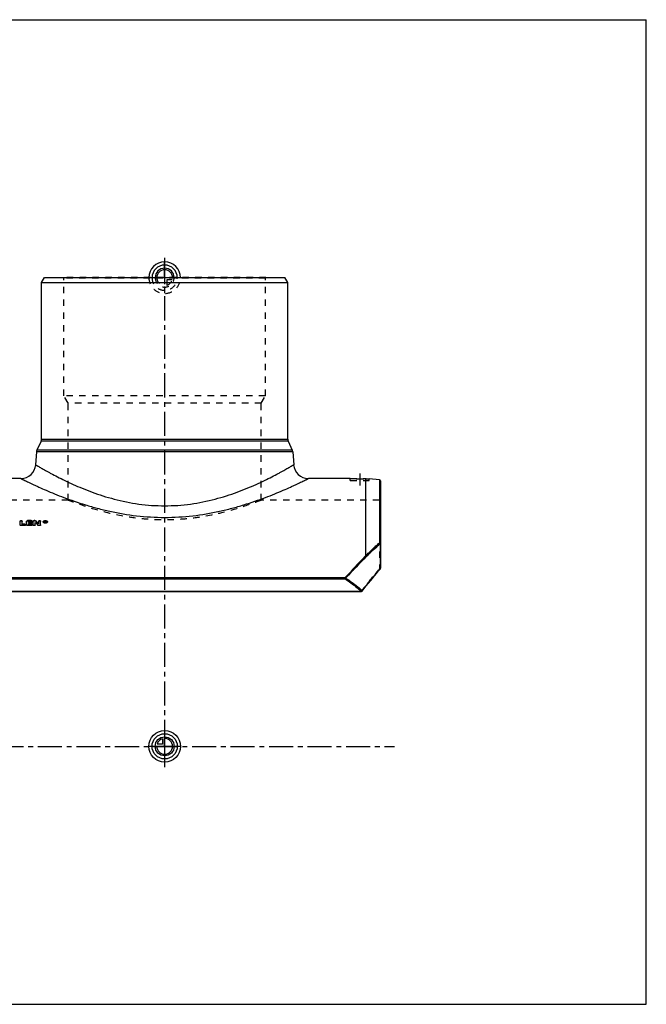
# Model space of a CAD drawing. Header units: millimetres. Extents: x 0 to 1000, y 0 to 1000.
# Tile 2 of 2: x 364 to 1000, y 0 to 1000. Entities that reach past the tile are written whole.
import ezdxf

# ---------------------------------------------------------------- set-up
doc = ezdxf.new("R2010")
doc.units = ezdxf.units.MM
doc.header["$LTSCALE"] = 65.185185
doc.linetypes.add('CENTER', pattern=[0.6, 0.375, -0.075, 0.075, -0.075])
doc.linetypes.add('HIDDEN', pattern=[0.2, 0.1, -0.1])
doc.layers.get('0').update_dxf_attribs({"linetype": 'CONTINUOUS'})
for name, color, linetype in [('ACHSEN_S', 7, 'CONTINUOUS'), ('FASEN', 7, 'CONTINUOUS'), ('KOERPER', 7, 'CONTINUOUS'), ('KONST.EL_MIT_GEO', 7, 'CONTINUOUS'), ('NULLPUNKT_X', 7, 'CONTINUOUS'), ('NULLPUNKT_Y', 7, 'CONTINUOUS'), ('NULLPUNKT_Z', 7, 'CONTINUOUS'), ('RUNDUNG', 7, 'CONTINUOUS'), ('SCHNITT', 7, 'CONTINUOUS')]:
    doc.layers.add(name, color=color, linetype=linetype)

msp = doc.modelspace()

# ---------------------------------------------------------------- linework, layer by layer
at = {"color": 7, "linetype": 'Continuous'}
for p, q in [((0, 1000), (1000, 1000)), ((1000, 0), (1000, 1000)), ((0, 0), (1000, 0))]:
    msp.add_line(p, q, dxfattribs=at)
at = {"layer": 'ACHSEN_S', "color": 40, "linetype": 'CENTER'}
for p, q in [((511, 758.2), (511, 241)), ((265, 262), (744.5, 262))]:
    msp.add_line(p, q, dxfattribs=at)
at = {"layer": 'FASEN', "color": 7, "linetype": 'Continuous'}
for p, q in [((386, 733), (388.9, 738)), ((386, 733), (636, 733)), ((388.9, 738), (633.1, 738)), ((636, 733), (633.1, 738)), ((729.1, 532.8), (718.5, 533.7))]:
    msp.add_line(p, q, dxfattribs=at)
at = {"layer": 'KOERPER', "color": 7, "linetype": 'Continuous'}
for p, q in [((386, 574.1), (386, 733)), ((636, 574.1), (636, 733)), ((365.1, 534), (322.5, 534)), ((699.5, 534), (656.9, 534))]:
    msp.add_line(p, q, dxfattribs=at)
at = {"layer": 'KOERPER', "color": 8, "linetype": 'HIDDEN'}
for p, q in [((413, 512), (293, 512)), ((729, 512), (609, 512))]:
    msp.add_line(p, q, dxfattribs=at)
at = {"layer": 'KONST.EL_MIT_GEO', "color": 8, "linetype": 'HIDDEN'}
for p, q in [((408.7, 737.5), (408.2, 738)), ((613.8, 738), (408.2, 738)), ((408.7, 618), (408.7, 737.5)), ((613.3, 737.5), (408.7, 737.5)), ((613.3, 737.5), (613.8, 738)), ((613.3, 618), (613.3, 737.5)), ((413, 610.6), (408.7, 618)), ((613.3, 618), (408.7, 618)), ((413, 512), (413, 610.6)), ((609, 610.6), (413, 610.6)), ((609, 610.6), (613.3, 618)), ((609, 512), (609, 610.6)), ((371.9, 491), (371.9, 491.3)), ((375.6, 491), (371.9, 491)), ((375.6, 491), (375.6, 491.3)), ((378.5, 491), (378.5, 491.3)), ((379.2, 491), (378.5, 491)), ((379.2, 491), (379.2, 491.3)), ((380, 490.8), (380, 491)), ((388.2, 489.9), (388.2, 490.1)), ((389.8, 490.5), (389.4, 490.5)), ((389.7, 490), (389.7, 490.2)), ((389.8, 490.6), (389.8, 490.7)), ((389.8, 489.9), (389.8, 490.2)), ((390, 490.1), (390, 490.3)), ((390.1, 489.8), (390.1, 490.1)), ((391.5, 489.9), (391.5, 490.1)), ((366.3, 487.3), (366.3, 487.5)), ((369, 487.3), (366.3, 487.3)), ((369, 487.3), (369, 487.5)), ((372.9, 489.2), (372.9, 489.4)), ((375.2, 489.2), (372.9, 489.2)), ((372.9, 487.3), (372.9, 487.5)), ((375.6, 487.3), (372.9, 487.3)), ((375.2, 489.2), (375.2, 489.4)), ((375.6, 487.3), (375.6, 487.5)), ((383.1, 488.1), (383.1, 488.3)), ((389.4, 489.2), (389.4, 489.3)), ((389.5, 489.2), (389.4, 489.2)), ((389.8, 489.9), (389.7, 489.9)), ((390.3, 489.2), (390.2, 489.2)), ((390.3, 489.2), (390.3, 489.2))]:
    msp.add_line(p, q, dxfattribs=at)
at = {"layer": 'KONST.EL_MIT_GEO', "color": 7, "linetype": 'Continuous'}
for p, q in [((364.3, 486.7), (364.3, 490.7)), ((366.3, 487.5), (366.3, 490.7)), ((370.9, 486.7), (370.9, 490.7)), ((375.6, 491.3), (371.9, 491.3)), ((372.9, 489.4), (372.9, 490.2)), ((375.6, 490.2), (372.9, 490.2)), ((375.6, 490), (375.6, 490.2)), ((376.6, 490.5), (376.6, 490.7)), ((377.5, 486.7), (377.5, 490.7)), ((379.2, 491.3), (378.5, 491.3)), ((383.1, 488.3), (383.1, 490.7)), ((385.1, 486.7), (385.1, 490.7)), ((387.7, 489.9), (387.7, 490.1)), ((389.4, 489.3), (389.4, 490.7)), ((389.8, 490.7), (389.4, 490.7)), ((389.7, 490.2), (389.7, 490.6)), ((389.8, 490.6), (389.7, 490.6)), ((389.8, 490.3), (389.7, 490.3)), ((389.8, 490.2), (389.7, 490.2)), ((389.7, 489.2), (389.7, 490)), ((389.8, 490), (389.7, 490)), ((389.8, 490.3), (389.8, 490.6)), ((389.8, 489.8), (389.8, 490)), ((390, 490.3), (390, 490.4)), ((390.3, 490.1), (390.3, 490.4)), ((392, 489.9), (392, 490.1)), ((365.3, 486.2), (365.3, 486.4)), ((369, 486.4), (365.3, 486.4)), ((369, 486.2), (365.3, 486.2)), ((369, 487.5), (366.3, 487.5)), ((369, 486.2), (369, 486.4)), ((369.9, 486.7), (369.9, 487)), ((371.9, 486.2), (371.9, 486.4)), ((375.6, 486.4), (371.9, 486.4)), ((375.6, 486.2), (371.9, 486.2)), ((375.6, 490), (372.9, 490)), ((375.2, 489.4), (372.9, 489.4)), ((372.9, 487.5), (372.9, 488.3)), ((375.2, 488.3), (372.9, 488.3)), ((375.2, 488.1), (372.9, 488.1)), ((375.6, 487.5), (372.9, 487.5)), ((375.2, 488.1), (375.2, 488.3)), ((375.6, 486.2), (375.6, 486.4)), ((376.2, 488.6), (376.2, 488.9)), ((376.6, 486.7), (376.6, 487)), ((379.5, 486.7), (379.5, 489.4)), ((382.6, 486.4), (382.6, 486.7)), ((383.5, 486.2), (383.5, 486.4)), ((384.1, 486.4), (383.5, 486.4)), ((384.1, 486.2), (383.5, 486.2)), ((384.1, 486.2), (384.1, 486.4)), ((389.7, 489.5), (389.4, 489.5)), ((389.7, 489.2), (389.5, 489.2)), ((389.8, 489.8), (389.7, 489.8)), ((389.8, 489.7), (389.8, 489.8)), ((390, 489.2), (390, 489.5)), ((390.3, 489.5), (390, 489.5)), ((390.2, 489.2), (390, 489.2)), ((390.3, 489.2), (390.3, 489.5))]:
    msp.add_line(p, q, dxfattribs=at)
for centre, radius, start, end in [((180.5, 261), 304.5, 48.2981, 49.0723), ((389.8, 488), 2.71, 99.6904, 100.8406), ((389.9, 487.7), 3.04, 87.17, 94.8264), ((389.8, 489.9), 0.455, 86.7574, 90.0106), ((389.8, 490.6), 0.448, 270.0039, 273.3235), ((389.9, 490.4), 0.0742, 0.0716, 11.0844), ((389.9, 490.3), 0.0763, 349.1597, 359.9492), ((173.8, 256), 311.2, 47.8481, 48.6112), ((174, 255.7), 311.1, 47.8795, 48.6425), ((389.8, 492.1), 2.91, 261.1309, 269.1167), ((389.9, 491.9), 2.7, 279.0112, 281.0897)]:
    msp.add_arc(centre, radius, start, end, dxfattribs=at)
at = {"layer": 'KONST.EL_MIT_GEO', "color": 8, "linetype": 'HIDDEN'}
for centre, radius, start, end in [((180.7, 260.7), 304.4, 48.3294, 49.1036), ((389.8, 487.9), 2.85, 96.8056, 99.6795), ((389.8, 487.8), 2.96, 94.8521, 95.924), ((389.8, 487.8), 2.93, 95.924, 96.8181), ((388.7, 489.9), 0.5, 165.4688, 180.011), ((109, 375.8), 303.4, 21.9623, 22.082), ((389.9, 490.5), 0.68, 291.1523, 294.5318), ((391, 489.9), 0.5, 359.9893, 14.5318)]:
    msp.add_arc(centre, radius, start, end, dxfattribs=at)
at = {"layer": 'KONST.EL_MIT_GEO', "color": 7, "linetype": 'Continuous'}
for centre, end_param in [((390, 262), -0.60137), ((390.3, 262), -0.60098)]:
    msp.add_ellipse(centre, major_axis=(-34.3, 272.2), ratio=0.18237, start_param=-0.60492, end_param=end_param, dxfattribs=at)
at = {"layer": 'KONST.EL_MIT_GEO', "color": 8, "linetype": 'HIDDEN'}
for points, knots in [([(609, 512), (606.5, 511), (597, 507.4), (577.2, 500.9), (553.3, 495.4), (530.1, 492.5), (511, 491.7), (491.9, 492.5), (468.7, 495.4), (444.8, 500.9), (425, 507.4), (415.5, 511), (413, 512)], [0, 0, 0, 0, 0.04019, 0.1509, 0.3117, 0.40402, 0.5, 0.59598, 0.6883, 0.8491, 0.95981, 1, 1, 1, 1]), ([(364.3, 490.5), (364.3, 490.6), (364.4, 490.7), (364.6, 490.9), (365, 491), (365.3, 491), (365.7, 491), (366, 490.9), (366.2, 490.7), (366.3, 490.6), (366.3, 490.5)], [0, 0, 0, 0, 0.09102, 0.20294, 0.34438, 0.49975, 0.65609, 0.79679, 0.9091, 1, 1, 1, 1]), ([(370.9, 490.5), (370.9, 490.5), (371, 490.6), (371.1, 490.8), (371.4, 491), (371.7, 491), (371.9, 491)], [0, 0, 0, 0, 0.08832, 0.1828, 0.54205, 1, 1, 1, 1]), ([(375.6, 491), (375.7, 491), (375.9, 491), (376.2, 490.9), (376.4, 490.8), (376.5, 490.7), (376.6, 490.5), (376.6, 490.5)], [0, 0, 0, 0, 0.31583, 0.5274, 0.71263, 0.86935, 1, 1, 1, 1]), ([(377.5, 490.5), (377.5, 490.5), (377.6, 490.6), (377.7, 490.8), (378, 491), (378.3, 491), (378.5, 491)], [0, 0, 0, 0, 0.08832, 0.1828, 0.54205, 1, 1, 1, 1]), ([(379.2, 491), (379.4, 491), (379.7, 491), (379.9, 490.9), (380, 490.8)], [0, 0, 0, 0, 0.54473, 1, 1, 1, 1]), ([(383.1, 490.5), (383.1, 490.6), (383.2, 490.7), (383.4, 490.9), (383.7, 491), (384.1, 491), (384.5, 491), (384.8, 490.9), (385, 490.7), (385.1, 490.6), (385.1, 490.5)], [0, 0, 0, 0, 0.09102, 0.20294, 0.34438, 0.49975, 0.65609, 0.79679, 0.9091, 1, 1, 1, 1]), ([(387.7, 489.9), (387.7, 489.9), (387.7, 490.1), (387.9, 490.3), (388.1, 490.5), (388.4, 490.8), (389.1, 491), (389.9, 491.1), (390.7, 491), (391.3, 490.8), (391.6, 490.5), (391.8, 490.3), (392, 490.1), (392, 489.9), (392, 489.9)], [0, 0, 0, 0, 0.04392, 0.09154, 0.14443, 0.20464, 0.34452, 0.50017, 0.65544, 0.79556, 0.85555, 0.90858, 0.95627, 1, 1, 1, 1]), ([(389.8, 490.5), (389.8, 490.5), (390, 490.5), (390.1, 490.4), (390.2, 490.4), (390.3, 490.3), (390.3, 490.2), (390.3, 490.2)], [0, 0, 0, 0, 0.31029, 0.52554, 0.71263, 0.86619, 1, 1, 1, 1]), ([(389.8, 489.9), (389.8, 489.9), (389.9, 489.9), (390, 490), (390, 490.1)], [0, 0, 0, 0, 0.32606, 1, 1, 1, 1]), ([(369, 487.3), (369.1, 487.3), (369.3, 487.3), (369.6, 487.1), (369.9, 487), (369.9, 486.8), (369.9, 486.7)], [0, 0, 0, 0, 0.31336, 0.588, 0.81761, 1, 1, 1, 1]), ([(375.2, 489.2), (375.4, 489.2), (375.6, 489.2), (375.9, 489), (376.2, 488.9), (376.2, 488.7), (376.2, 488.6)], [0, 0, 0, 0, 0.315, 0.59052, 0.81963, 1, 1, 1, 1]), ([(375.6, 487.3), (375.7, 487.3), (375.9, 487.3), (376.3, 487.1), (376.5, 487), (376.6, 486.8), (376.6, 486.7)], [0, 0, 0, 0, 0.31336, 0.588, 0.81761, 1, 1, 1, 1]), ([(388.2, 489.9), (388.2, 489.8), (388.2, 489.7), (388.3, 489.5), (388.5, 489.3), (388.8, 489.2), (389.2, 489), (389.9, 488.9), (390.5, 489), (390.9, 489.2), (391.2, 489.3), (391.4, 489.5), (391.5, 489.7), (391.5, 489.8), (391.5, 489.9)], [0, 0, 0, 0, 0.0438, 0.09157, 0.14467, 0.20479, 0.34488, 0.49975, 0.65511, 0.79492, 0.85538, 0.90829, 0.95597, 1, 1, 1, 1])]:
    msp.add_open_spline(points, degree=3, knots=knots, dxfattribs=at)
at = {"layer": 'KONST.EL_MIT_GEO', "color": 7, "linetype": 'Continuous'}
for points, knots in [([(364.3, 490.7), (364.3, 490.8), (364.4, 491), (364.6, 491.1), (365, 491.3), (365.3, 491.3), (365.7, 491.3), (366, 491.1), (366.2, 491), (366.3, 490.8), (366.3, 490.7)], [0, 0, 0, 0, 0.08985, 0.20321, 0.34346, 0.5, 0.65655, 0.7968, 0.91015, 1, 1, 1, 1]), ([(370.9, 490.7), (370.9, 490.8), (371, 490.9), (371.1, 491), (371.4, 491.2), (371.7, 491.3), (371.9, 491.3)], [0, 0, 0, 0, 0.08758, 0.18242, 0.54149, 1, 1, 1, 1]), ([(375.6, 491.3), (375.7, 491.3), (375.9, 491.3), (376.2, 491.2), (376.4, 491.1), (376.5, 490.9), (376.6, 490.8), (376.6, 490.7)], [0, 0, 0, 0, 0.31228, 0.5269, 0.71296, 0.86761, 1, 1, 1, 1]), ([(376.6, 490.7), (376.6, 490.7), (376.5, 490.6), (376.4, 490.4), (376.1, 490.3), (375.7, 490.2), (375.6, 490.2)], [0, 0, 0, 0, 0.08757, 0.18254, 0.54189, 1, 1, 1, 1]), ([(376.6, 490.5), (376.6, 490.5), (376.5, 490.4), (376.4, 490.2), (376.1, 490), (375.7, 490), (375.6, 490)], [0, 0, 0, 0, 0.08639, 0.18225, 0.53957, 1, 1, 1, 1]), ([(377.5, 490.7), (377.5, 490.8), (377.6, 490.9), (377.7, 491), (378, 491.2), (378.3, 491.3), (378.5, 491.3)], [0, 0, 0, 0, 0.08758, 0.18242, 0.54149, 1, 1, 1, 1]), ([(379.2, 491.3), (379.4, 491.3), (379.7, 491.2), (379.9, 491.1), (380, 491)], [0, 0, 0, 0, 0.54537, 1, 1, 1, 1]), ([(383.1, 490.7), (383.1, 490.8), (383.2, 491), (383.4, 491.1), (383.7, 491.3), (384.1, 491.3), (384.5, 491.3), (384.8, 491.1), (385, 491), (385.1, 490.8), (385.1, 490.7)], [0, 0, 0, 0, 0.08985, 0.20321, 0.34346, 0.5, 0.65655, 0.7968, 0.91015, 1, 1, 1, 1]), ([(387.7, 490.1), (387.7, 490.2), (387.7, 490.4), (387.9, 490.6), (388.1, 490.8), (388.4, 491), (389.1, 491.2), (389.9, 491.3), (390.7, 491.2), (391.3, 491), (391.6, 490.8), (391.8, 490.6), (392, 490.4), (392, 490.2), (392, 490.1)], [0, 0, 0, 0, 0.04377, 0.09106, 0.14435, 0.20464, 0.34421, 0.5, 0.65578, 0.79536, 0.85565, 0.90894, 0.95623, 1, 1, 1, 1]), ([(392, 490.1), (392, 490), (392, 489.9), (391.8, 489.6), (391.6, 489.4), (391.3, 489.2), (390.7, 489), (389.9, 488.9), (389.1, 489), (388.4, 489.2), (388.1, 489.4), (387.9, 489.6), (387.7, 489.9), (387.7, 490), (387.7, 490.1)], [0, 0, 0, 0, 0.04375, 0.09117, 0.14463, 0.20505, 0.34458, 0.5, 0.65541, 0.79495, 0.85536, 0.90883, 0.95625, 1, 1, 1, 1]), ([(391.5, 490.1), (391.5, 490.2), (391.4, 490.4), (391.2, 490.6), (390.9, 490.8), (390.5, 491), (389.9, 491), (389.2, 491), (388.8, 490.8), (388.5, 490.6), (388.3, 490.4), (388.2, 490.2), (388.2, 490.1)], [0, 0, 0, 0, 0.09007, 0.14351, 0.20396, 0.34387, 0.5, 0.65613, 0.79604, 0.85649, 0.90993, 1, 1, 1, 1]), ([(388.4, 490.3), (388.4, 490.3), (388.3, 490.2), (388.2, 490.1), (388.2, 490)], [0, 0, 0, 0, 0.26761, 1, 1, 1, 1]), ([(388.2, 490.1), (388.2, 490), (388.3, 489.8), (388.5, 489.5), (388.9, 489.3), (389.2, 489.3), (389.4, 489.2)], [0, 0, 0, 0, 0.18856, 0.41372, 0.68705, 1, 1, 1, 1]), ([(389.3, 490.7), (389.1, 490.7), (388.8, 490.6), (388.5, 490.4), (388.4, 490.3)], [0, 0, 0, 0, 0.54487, 1, 1, 1, 1]), ([(389.8, 490.7), (389.8, 490.7), (390, 490.7), (390.1, 490.7), (390.2, 490.6), (390.3, 490.5), (390.3, 490.5), (390.3, 490.4)], [0, 0, 0, 0, 0.31198, 0.52642, 0.71252, 0.86733, 1, 1, 1, 1]), ([(390, 490.4), (390, 490.5), (390, 490.5), (389.9, 490.6), (389.8, 490.6), (389.8, 490.6)], [0, 0, 0, 0, 0.1847, 0.54931, 1, 1, 1, 1]), ([(389.8, 490.2), (389.8, 490.2), (389.9, 490.2), (390, 490.3), (390, 490.3)], [0, 0, 0, 0, 0.31683, 1, 1, 1, 1]), ([(390, 490.3), (390, 490.3), (390, 490.3), (389.9, 490.3), (389.9, 490.3)], [0, 0, 0, 0, 0.22737, 1, 1, 1, 1]), ([(391.3, 490.3), (391.2, 490.4), (390.7, 490.7), (390.3, 490.7), (390, 490.8)], [0, 0, 0, 0, 0.45054, 1, 1, 1, 1]), ([(390.2, 490.1), (390.2, 490.1), (390.2, 490.1), (390.1, 490.1), (390.1, 490.1)], [0, 0, 0, 0, 0.23438, 1, 1, 1, 1]), ([(390.3, 490), (390.3, 490), (390.3, 489.9), (390.2, 489.9), (390.2, 489.9)], [0, 0, 0, 0, 0.21821, 1, 1, 1, 1]), ([(390.3, 490.3), (390.3, 490.3), (390.3, 490.3), (390.3, 490.2), (390.3, 490.2)], [0, 0, 0, 0, 0.23838, 1, 1, 1, 1]), ([(390.4, 489.3), (390.6, 489.3), (390.8, 489.4), (391.2, 489.6), (391.4, 489.8), (391.5, 490), (391.5, 490.1)], [0, 0, 0, 0, 0.31209, 0.58381, 0.80901, 1, 1, 1, 1]), ([(391.5, 490), (391.5, 490), (391.4, 490.1), (391.4, 490.2), (391.3, 490.3)], [0, 0, 0, 0, 0.2341, 1, 1, 1, 1]), ([(365.3, 486.4), (365.2, 486.4), (365, 486.4), (364.6, 486.5), (364.4, 486.7), (364.3, 486.9), (364.3, 487)], [0, 0, 0, 0, 0.30946, 0.58808, 0.81611, 1, 1, 1, 1]), ([(365.3, 486.2), (365.2, 486.2), (365, 486.2), (364.6, 486.3), (364.4, 486.5), (364.3, 486.6), (364.3, 486.7)], [0, 0, 0, 0, 0.30992, 0.58856, 0.81569, 1, 1, 1, 1]), ([(369, 487.5), (369.1, 487.5), (369.3, 487.5), (369.6, 487.4), (369.9, 487.2), (369.9, 487), (369.9, 487)], [0, 0, 0, 0, 0.30977, 0.58846, 0.8162, 1, 1, 1, 1]), ([(369.9, 487), (369.9, 486.9), (369.9, 486.7), (369.6, 486.5), (369.3, 486.4), (369.1, 486.4), (369, 486.4)], [0, 0, 0, 0, 0.18391, 0.4119, 0.69056, 1, 1, 1, 1]), ([(369.9, 486.7), (369.9, 486.6), (369.9, 486.5), (369.6, 486.3), (369.3, 486.2), (369.1, 486.2), (369, 486.2)], [0, 0, 0, 0, 0.18357, 0.41221, 0.68758, 1, 1, 1, 1]), ([(371.9, 486.4), (371.8, 486.4), (371.6, 486.4), (371.2, 486.5), (371, 486.7), (370.9, 486.9), (370.9, 487)], [0, 0, 0, 0, 0.30946, 0.58808, 0.81611, 1, 1, 1, 1]), ([(371.9, 486.2), (371.8, 486.2), (371.6, 486.2), (371.2, 486.3), (371, 486.5), (370.9, 486.6), (370.9, 486.7)], [0, 0, 0, 0, 0.30992, 0.58856, 0.81569, 1, 1, 1, 1]), ([(375.2, 489.4), (375.4, 489.4), (375.6, 489.4), (375.9, 489.3), (376.2, 489.1), (376.2, 489), (376.2, 488.9)], [0, 0, 0, 0, 0.31142, 0.591, 0.81823, 1, 1, 1, 1]), ([(376.2, 488.9), (376.2, 488.8), (376.2, 488.6), (375.9, 488.5), (375.6, 488.4), (375.4, 488.3), (375.2, 488.3)], [0, 0, 0, 0, 0.18188, 0.40936, 0.68892, 1, 1, 1, 1]), ([(376.2, 488.6), (376.2, 488.6), (376.2, 488.4), (375.9, 488.2), (375.6, 488.1), (375.4, 488.1), (375.2, 488.1)], [0, 0, 0, 0, 0.18155, 0.40969, 0.68595, 1, 1, 1, 1]), ([(375.6, 487.5), (375.7, 487.5), (375.9, 487.5), (376.3, 487.4), (376.5, 487.2), (376.6, 487), (376.6, 487)], [0, 0, 0, 0, 0.30977, 0.58846, 0.8162, 1, 1, 1, 1]), ([(376.6, 487), (376.6, 486.9), (376.5, 486.7), (376.3, 486.5), (375.9, 486.4), (375.7, 486.4), (375.6, 486.4)], [0, 0, 0, 0, 0.18391, 0.4119, 0.69056, 1, 1, 1, 1]), ([(376.6, 486.7), (376.6, 486.6), (376.5, 486.5), (376.3, 486.3), (375.9, 486.2), (375.7, 486.2), (375.6, 486.2)], [0, 0, 0, 0, 0.18357, 0.41221, 0.68758, 1, 1, 1, 1]), ([(379.5, 487), (379.5, 486.9), (379.5, 486.7), (379.2, 486.5), (378.9, 486.4), (378.5, 486.4), (378.2, 486.4), (377.8, 486.5), (377.6, 486.7), (377.5, 486.9), (377.5, 487)], [0, 0, 0, 0, 0.09195, 0.20595, 0.34528, 0.5, 0.65473, 0.79406, 0.90805, 1, 1, 1, 1]), ([(379.5, 486.7), (379.5, 486.6), (379.5, 486.5), (379.2, 486.3), (378.9, 486.2), (378.5, 486.1), (378.2, 486.2), (377.8, 486.3), (377.6, 486.5), (377.5, 486.6), (377.5, 486.7)], [0, 0, 0, 0, 0.09311, 0.20565, 0.34616, 0.49976, 0.6543, 0.79409, 0.90702, 1, 1, 1, 1]), ([(383.5, 486.4), (383.3, 486.4), (383, 486.4), (382.7, 486.6), (382.6, 486.7)], [0, 0, 0, 0, 0.54314, 1, 1, 1, 1]), ([(383.5, 486.2), (383.3, 486.2), (383, 486.2), (382.7, 486.3), (382.6, 486.4)], [0, 0, 0, 0, 0.54258, 1, 1, 1, 1]), ([(385.1, 487), (385.1, 486.9), (385, 486.7), (384.8, 486.5), (384.5, 486.4), (384.2, 486.4), (384.1, 486.4)], [0, 0, 0, 0, 0.1839, 0.41193, 0.69056, 1, 1, 1, 1]), ([(385.1, 486.7), (385.1, 486.6), (385, 486.5), (384.8, 486.3), (384.5, 486.2), (384.2, 486.2), (384.1, 486.2)], [0, 0, 0, 0, 0.18421, 0.41245, 0.68993, 1, 1, 1, 1]), ([(392, 489.9), (392, 489.8), (392, 489.6), (391.8, 489.4), (391.6, 489.2), (391.3, 488.9), (390.7, 488.7), (389.9, 488.7), (389.1, 488.7), (388.4, 488.9), (388.1, 489.2), (387.9, 489.4), (387.7, 489.6), (387.7, 489.8), (387.7, 489.9)], [0, 0, 0, 0, 0.04391, 0.09164, 0.14469, 0.20503, 0.34487, 0.50017, 0.6551, 0.79517, 0.85528, 0.90847, 0.95628, 1, 1, 1, 1]), ([(389.8, 489.2), (389.9, 489.2), (390.1, 489.2), (390.3, 489.2), (390.3, 489.2)], [0, 0, 0, 0, 0.75294, 1, 1, 1, 1])]:
    msp.add_open_spline(points, degree=3, knots=knots, dxfattribs=at)
for points in [[(389.9, 490.3), (389.9, 490.3), (389.8, 490.3), (389.8, 490.3)], [(390.3, 490.2), (390.3, 490.2), (390.3, 490.2), (390.2, 490.1)], [(390.3, 490.1), (390.3, 490.1), (390.3, 490), (390.3, 490)], [(390, 489.2), (389.9, 489.4), (389.9, 489.5), (389.8, 489.7)]]:
    msp.add_open_spline(points, degree=3, dxfattribs=at)
at = {"layer": 'KONST.EL_MIT_GEO', "color": 8, "linetype": 'HIDDEN'}
for points in [[(390, 490.2), (390, 490.2), (390, 490.2), (390, 490.3)], [(390, 490.2), (390, 490.2), (390, 490.2), (390, 490.2)], [(390.2, 489.9), (390.2, 489.8), (390.2, 489.8), (390.1, 489.8)]]:
    msp.add_open_spline(points, degree=3, dxfattribs=at)
at = {"layer": 'NULLPUNKT_X', "color": 40, "linetype": 'Continuous'}
for p, q in [((511, 738), (511, 753.9)), ((511, 278), (511, 246))]:
    msp.add_line(p, q, dxfattribs=at)
at = {"layer": 'NULLPUNKT_X', "color": 8, "linetype": 'HIDDEN'}
msp.add_line((511, 738), (511, 722.1), dxfattribs=at)
at = {"layer": 'NULLPUNKT_Y', "color": 8, "linetype": 'HIDDEN'}
for p, q in [((511, 738), (511, 730)), ((511, 738), (519, 738)), ((513.2, 735.8), (513.2, 730.3)), ((518.7, 735.8), (513.2, 735.8))]:
    msp.add_line(p, q, dxfattribs=at)
at = {"layer": 'NULLPUNKT_Y', "color": 40, "linetype": 'Continuous'}
for p, q in [((511, 262), (511, 270)), ((511, 262), (503, 262)), ((508.8, 264.2), (503.3, 264.2)), ((508.8, 269.7), (508.8, 264.2))]:
    msp.add_line(p, q, dxfattribs=at)
for radius in [16, 12.8, 9.6]:
    msp.add_circle((511, 262), radius, dxfattribs=at)
for centre, radius, start, end in [((511, 738), 16, 0, 180), ((511, 738), 12.8, 0, 180), ((511, 738), 9.6, 0, 179.9999), ((511, 738), 8, 0, 179.9999), ((511, 262), 8, 180, 90), ((511, 262), 8, 105.962, 164.038)]:
    msp.add_arc(centre, radius, start, end, dxfattribs=at)
at = {"layer": 'NULLPUNKT_Y', "color": 8, "linetype": 'HIDDEN'}
for radius, start, end in [(16, 180, 360), (12.8, 180, 360), (9.6, 179.9999, 360), (8, 179.9999, 270), (8, 285.962, 344.038)]:
    msp.add_arc((511, 738), radius, start, end, dxfattribs=at)
at = {"layer": 'NULLPUNKT_Z', "color": 8, "linetype": 'HIDDEN'}
msp.add_line((495, 738), (527, 738), dxfattribs=at)
at = {"layer": 'NULLPUNKT_Z', "color": 40, "linetype": 'Continuous'}
msp.add_line((527, 262), (495, 262), dxfattribs=at)
at = {"layer": 'RUNDUNG', "color": 7, "linetype": 'Continuous'}
for p, q in [((385.6, 572), (381.4, 562.8)), ((636.4, 572), (385.6, 572)), ((386, 574.1), (636, 574.1)), ((636.4, 572), (640.6, 562.8)), ((380.9, 561.1), (380, 548)), ((641.1, 561.1), (380.9, 561.1)), ((640.6, 562.8), (381.4, 562.8)), ((641.1, 561.1), (642, 548)), ((729.1, 532.8), (729.1, 468.8)), ((730, 531.8), (730, 442.8)), ((730, 468.1), (729.8, 468.1)), ((729.8, 468.1), (729.8, 442.8)), ((727.9, 439.9), (729.8, 442.1)), ((730, 442.8), (729.8, 442.8)), ((327.7, 433.6), (694.3, 433.6)), ((327.7, 432.1), (694.3, 432.1)), ((694.3, 433.6), (694.3, 432.1)), ((717.8, 427.6), (719.9, 430.1)), ((719.9, 430.1), (722, 432.6)), ((721.9, 432.6), (724, 435.1)), ((724, 435.1), (726, 437.5)), ((726, 437.5), (727.9, 439.9)), ((711.6, 419.7), (713.6, 422.3)), ((713.6, 422.3), (715.7, 425)), ((715.7, 425), (717.8, 427.6)), ((311.2, 419.6), (710.8, 419.6)), ((311.2, 419.4), (710.8, 419.4)), ((710.8, 419.6), (710.8, 419.4))]:
    msp.add_line(p, q, dxfattribs=at)
at = {"layer": 'RUNDUNG', "color": 8, "linetype": 'HIDDEN'}
for p, q in [((729, 512), (729, 442.1)), ((729.8, 442.8), (729.8, 442.8)), ((311.2, 419.7), (710.8, 419.7)), ((710.8, 419.6), (710.8, 419.7))]:
    msp.add_line(p, q, dxfattribs=at)
at = {"layer": 'RUNDUNG', "color": 7, "linetype": 'Continuous'}
for centre, radius, start, end in [((381, 574.1), 5, 335.556, 360), ((641, 574.1), 5, 180, 204.444), ((385.9, 560.8), 5, 155.556, 176), ((636.1, 560.8), 5, 4, 24.444), ((365.1, 549), 15, 270, 356), ((656.9, 549), 15, 184, 270), ((729, 531.8), 1, 0, 85), ((-2035, 3386.4), 4019, 313.1767, 313.4522), ((-2034.6, 3408), 4035.5, 312.9629, 313.237), ((3728.6, -2385.4), 4141.6, 136.6885, 137.1066), ((3715.8, -2393.9), 4137.2, 136.4815, 136.8992), ((729, 442.8), 1, 320.3377, 360), ((710.8, 420.4), 1, 270, 321.6051)]:
    msp.add_arc(centre, radius, start, end, dxfattribs=at)
at = {"layer": 'RUNDUNG', "color": 8, "linetype": 'HIDDEN'}
for centre, radius, start, end in [((729, 513), 1, 270, 360), ((-2133.7, 3491.1), 4162.9, 313.1815, 313.4474), ((-2133.6, 3513.8), 4180.3, 312.9676, 313.2322), ((3904.8, -2550.3), 4383, 136.7, 137.0951), ((3891.2, -2559.3), 4378.3, 136.493, 136.8876), ((1744.5, -402.8), 1320.8, 140.194, 141.4482), ((711.4, 419.9), 0.29, 318.6377, 321.6012)]:
    msp.add_arc(centre, radius, start, end, dxfattribs=at)
at = {"layer": 'RUNDUNG', "color": 7, "linetype": 'Continuous'}
for points, knots in [([(380, 548), (380, 548), (380, 547.9), (380.1, 547.9), (380.1, 547.9), (380.2, 547.9), (380.3, 547.8), (380.4, 547.7), (380.7, 547.6), (381.1, 547.3), (381.5, 547.1), (382, 546.8), (382.9, 546.3), (384.1, 545.6), (385.9, 544.6), (387.9, 543.4), (390.2, 542.1), (392.8, 540.7), (396.8, 538.5), (402.4, 535.6), (409.9, 531.9), (418.3, 527.9), (427.5, 524), (437.6, 520), (448.4, 516.3), (464, 511.8), (480.6, 508.4), (497.8, 506.6), (511, 506.2), (524.2, 506.6), (541.4, 508.4), (558, 511.8), (573.6, 516.3), (584.4, 520), (594.5, 524), (603.7, 527.9), (612.1, 531.9), (619.6, 535.6), (625.2, 538.5), (629.2, 540.7), (631.8, 542.1), (634.1, 543.4), (636.1, 544.6), (637.9, 545.6), (639.1, 546.3), (640, 546.8), (640.5, 547.1), (640.9, 547.3), (641.3, 547.6), (641.6, 547.7), (641.7, 547.8), (641.8, 547.9), (641.9, 547.9), (641.9, 547.9), (642, 547.9), (642, 548), (642, 548)], [0, 0, 0, 0, 0.00004, 0.00017, 0.00038, 0.00068, 0.00106, 0.00152, 0.00271, 0.00422, 0.00607, 0.00825, 0.01075, 0.01672, 0.02393, 0.03235, 0.04193, 0.05262, 0.06437, 0.09084, 0.12095, 0.15432, 0.1906, 0.22946, 0.27064, 0.31383, 0.40498, 0.45223, 0.5, 0.54777, 0.59502, 0.68617, 0.72936, 0.77054, 0.80941, 0.84568, 0.87905, 0.90916, 0.93563, 0.94738, 0.95807, 0.96765, 0.97607, 0.98328, 0.98925, 0.99175, 0.99393, 0.99578, 0.99729, 0.99848, 0.99894, 0.99932, 0.99962, 0.99983, 0.99996, 1, 1, 1, 1]), ([(365.1, 534), (365.1, 534), (365.1, 534), (365.1, 534), (365.2, 533.9), (365.3, 533.9), (365.5, 533.8), (365.8, 533.6), (366.3, 533.4), (366.8, 533.1), (367.4, 532.8), (368.4, 532.4), (369.8, 531.6), (371.9, 530.7), (374.2, 529.5), (376.9, 528.3), (379.9, 526.9), (384.5, 524.7), (391, 521.9), (399.5, 518.3), (409, 514.6), (419.5, 510.8), (430.8, 507.1), (442.8, 503.7), (460, 499.5), (482.8, 495.6), (511, 494), (539.2, 495.6), (562, 499.5), (579.2, 503.7), (591.2, 507.1), (602.5, 510.8), (613, 514.6), (622.5, 518.3), (631, 521.9), (637.5, 524.7), (642.1, 526.9), (645.1, 528.3), (647.8, 529.5), (650.1, 530.7), (652.2, 531.6), (653.6, 532.4), (654.6, 532.8), (655.2, 533.1), (655.7, 533.4), (656.2, 533.6), (656.5, 533.8), (656.7, 533.9), (656.8, 533.9), (656.9, 534), (656.9, 534), (656.9, 534), (656.9, 534)], [0, 0, 0, 0, 0.00004, 0.00017, 0.00039, 0.00069, 0.00156, 0.00277, 0.00432, 0.00621, 0.00844, 0.01099, 0.01709, 0.02445, 0.03304, 0.0428, 0.05369, 0.06564, 0.09252, 0.12302, 0.15671, 0.19323, 0.23222, 0.27337, 0.31636, 0.40655, 0.5, 0.59345, 0.68364, 0.72663, 0.76778, 0.80677, 0.84329, 0.87699, 0.90748, 0.93436, 0.94631, 0.9572, 0.96696, 0.97555, 0.98291, 0.98901, 0.99156, 0.99379, 0.99568, 0.99723, 0.99844, 0.99931, 0.99961, 0.99983, 0.99996, 1, 1, 1, 1]), ([(730, 468.1), (730, 468.2), (729.9, 468.4), (729.7, 468.6), (729.4, 468.8), (729.2, 468.8), (729.1, 468.8)], [0, 0, 0, 0, 0.21986, 0.45773, 0.71992, 1, 1, 1, 1]), ([(729.1, 468.8), (729.2, 468.8), (729.5, 468.6), (729.7, 468.3), (729.8, 468.1)], [0, 0, 0, 0, 0.24856, 1, 1, 1, 1]), ([(715, 455.6), (715.2, 455.4), (715.5, 455.2), (715.7, 454.9), (715.7, 454.9)], [0, 0, 0, 0, 0.75597, 1, 1, 1, 1]), ([(715, 455.6), (715, 455.6), (715, 455.6), (715, 455.6), (715, 455.6)], [0, 0, 0, 0, 0.23605, 1, 1, 1, 1]), ([(729.8, 442.8), (728.3, 441), (724.5, 436.4), (718.4, 429), (713.8, 423.3), (711.5, 420.4)], [0, 0, 0, 0, 0.2427, 0.61613, 1, 1, 1, 1]), ([(729.8, 442.8), (729.8, 442.7), (729.9, 442.6), (729.9, 442.4), (729.8, 442.2), (729.8, 442.1)], [0, 0, 0, 0, 0.29153, 0.55345, 1, 1, 1, 1]), ([(694.3, 433.6), (694.5, 433.5), (694.7, 433.3), (694.9, 433.1), (695, 432.9)], [0, 0, 0, 0, 0.50249, 1, 1, 1, 1]), ([(695, 432.9), (695, 432.8), (694.9, 432.7), (694.7, 432.5), (694.6, 432.3), (694.4, 432.2), (694.3, 432.1)], [0, 0, 0, 0, 0.25394, 0.51329, 0.76574, 1, 1, 1, 1]), ([(694.3, 432.1), (695.8, 431.1), (701.4, 427.1), (706.8, 422.9), (710.8, 419.6)], [0, 0, 0, 0, 0.25351, 1, 1, 1, 1]), ([(695, 432.9), (696.4, 431.9), (702.1, 427.9), (707.5, 423.7), (711.5, 420.4)], [0, 0, 0, 0, 0.25354, 1, 1, 1, 1]), ([(711.5, 420.4), (711.5, 420.3), (711.4, 420.1), (711.2, 419.9), (711, 419.7), (710.9, 419.6), (710.8, 419.6)], [0, 0, 0, 0, 0.24928, 0.50705, 0.76111, 1, 1, 1, 1]), ([(711.6, 419.7), (711.6, 419.8), (711.7, 419.9), (711.7, 420), (711.6, 420.2), (711.6, 420.3), (711.5, 420.4)], [0, 0, 0, 0, 0.20132, 0.42806, 0.69382, 1, 1, 1, 1])]:
    msp.add_open_spline(points, degree=3, knots=knots, dxfattribs=at)
at = {"layer": 'RUNDUNG', "color": 8, "linetype": 'HIDDEN'}
for points, knots in [([(729.8, 468.1), (729.8, 468.1), (729.6, 468.4), (729.3, 468.7), (729.1, 468.8)], [0, 0, 0, 0, 0.24588, 1, 1, 1, 1]), ([(715, 455.6), (715, 455.6), (715, 455.6), (715, 455.6), (715, 455.6)], [0, 0, 0, 0, 0.28756, 1, 1, 1, 1]), ([(715, 455.6), (715.2, 455.4), (715.5, 455.2), (715.7, 454.9), (715.7, 454.9)], [0, 0, 0, 0, 0.75591, 1, 1, 1, 1]), ([(729, 442.1), (727.5, 440.3), (721.4, 432.9), (715.3, 425.4), (710.8, 419.7)], [0, 0, 0, 0, 0.24272, 1, 1, 1, 1]), ([(710.8, 419.7), (712.3, 421.7), (718.3, 429.2), (724.4, 436.6), (729, 442.1)], [0, 0, 0, 0, 0.25699, 1, 1, 1, 1]), ([(729, 442.1), (729.1, 442.1), (729.4, 442.1), (729.7, 442.3), (729.9, 442.5), (730, 442.7), (730, 442.8)], [0, 0, 0, 0, 0.28608, 0.55252, 0.78839, 1, 1, 1, 1]), ([(729.5, 442.2), (729.5, 442.2), (729.3, 442.1), (729.1, 442.1), (729, 442.1)], [0, 0, 0, 0, 0.24247, 1, 1, 1, 1]), ([(729.8, 442.1), (729.7, 442.1), (729.6, 442), (729.4, 442), (729.1, 442), (729, 442.1)], [0, 0, 0, 0, 0.21061, 0.44253, 1, 1, 1, 1]), ([(694.3, 432.1), (694.4, 432.2), (694.6, 432.3), (694.7, 432.5), (694.9, 432.7), (695, 432.8), (695, 432.9)], [0, 0, 0, 0, 0.23426, 0.48671, 0.74606, 1, 1, 1, 1]), ([(710.8, 419.7), (710.9, 419.7), (711, 419.6), (711.3, 419.6), (711.5, 419.6), (711.6, 419.7), (711.6, 419.7)], [0, 0, 0, 0, 0.31262, 0.58338, 0.80811, 1, 1, 1, 1])]:
    msp.add_open_spline(points, degree=3, knots=knots, dxfattribs=at)
for points in [[(729.7, 442.3), (729.6, 442.2), (729.6, 442.2), (729.5, 442.2)], [(729.8, 442.4), (729.8, 442.3), (729.7, 442.3), (729.7, 442.3)]]:
    msp.add_open_spline(points, degree=3, dxfattribs=at)
at = {"layer": 'SCHNITT', "color": 8, "linetype": 'HIDDEN'}
for p, q in [((699.5, 534), (699.6, 534)), ((699.5, 532), (699.5, 534)), ((699.5, 532), (718.5, 532)), ((714.7, 533.9), (715, 533.9)), ((715, 533.9), (715.3, 533.9)), ((718.3, 533.7), (718.5, 533.7)), ((718.5, 532), (718.5, 533.7))]:
    msp.add_line(p, q, dxfattribs=at)
at = {"layer": 'SCHNITT', "color": 40, "linetype": 'CENTER'}
msp.add_line((709, 539), (709, 527), dxfattribs=at)
at = {"layer": 'SCHNITT', "color": 7, "linetype": 'Continuous'}
msp.add_line((715, 533.9), (715, 455.6), dxfattribs=at)
for centre, radius, start, end in [((709, 805.8), 272, 267.9983, 271.2643), ((732.8, 805.2), 271.9, 266.2546, 266.9934)]:
    msp.add_arc(centre, radius, start, end, dxfattribs=at)
at = {"layer": 'SCHNITT', "color": 8, "linetype": 'HIDDEN'}
for centre, start, end in [((709, 806), 268.0134, 271.2011), ((732.8, 805.4), 266.3101, 266.9478)]:
    msp.add_arc(centre, 272.1, start, end, dxfattribs=at)

doc.saveas('drawing.dxf')
